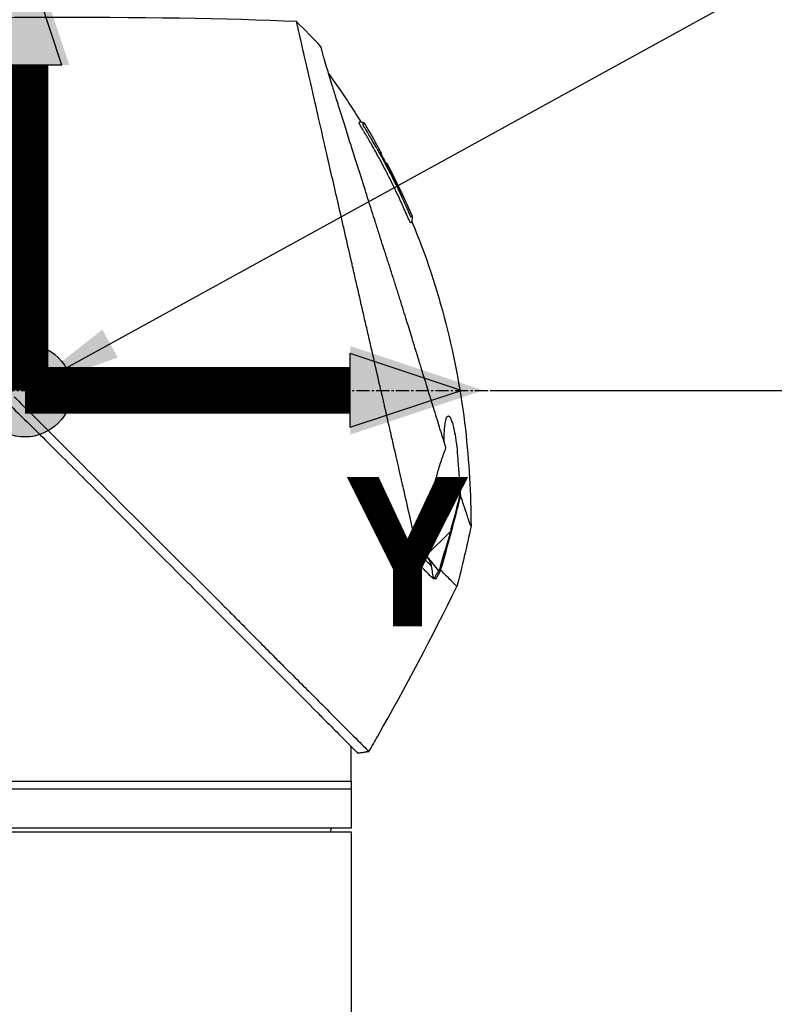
# Model space of a CAD drawing. Header units: millimetres. Extents: x 0 to 4378, y 0 to 2376.
# Tile 164 of 229: x 1685 to 1782, y 1560 to 1687. Entities that reach past the tile are written whole.
import ezdxf

# ---------------------------------------------------------------- set-up
doc = ezdxf.new("R2010")
doc.units = ezdxf.units.MM
doc.header["$LTSCALE"] = 0.2
doc.linetypes.add('CENTER2', pattern=[1.125, 0.75, -0.125, 0.125, -0.125])
for name, color, linetype in [('02_Center Line', 1, 'CENTER2'), ('07_Special Line2', 76, 'Continuous'), ('12_Before Rev.Num.', 5, 'Continuous')]:
    doc.layers.add(name, color=color, linetype=linetype)
doc.layers.add('14_Mark', color=7, linetype='Continuous', true_color=0xe03c31)
doc.styles.add('Rainbow-5.0 Style', font='malgunsl.ttf')
doc.dimstyles.new('Rainbow-5.0 Style', dxfattribs={"dimtxt": 4, "dimasz": 2.5, "dimexe": 1, "dimexo": 1, "dimgap": 1, "dimtad": 1, "dimdsep": 46, "dimtxsty": 'Rainbow-5.0 Style', "dimcen": 0, "dimclrd": 251, "dimclre": 251, "dimclrt": 7, "dimazin": 3, "dimtp": 0.1, "dimtm": 0.1, "dimtfac": 0.61, "dimtmove": 0, "dimatfit": 3, "dimfxl": 1, "dimlwd": -1, "dimlwe": -1, "dimarcsym": 1})

# ---------------------------------------------------------------- blocks, each defined once
blk = doc.blocks.new('A$Cba8e81c6')
for p, q in [((7.74, 1013.49), (7.74, 1013.49)), ((8.94, 1011.94), (8.93, 1011.93)), ((9.79, 1010.39), (9.79, 1010.39)), ((10.29, 1008.97), (10.29, 1008.98)), ((10.38, 1009.06), (10.43, 1009.11)), ((10.46, 1009.15), (10.46, 1009.15)), ((18.66, 961.7), (15.54, 958.57)), ((14.44, 959.01), (14.44, 959.01)), ((15.07, 956.97), (14.76, 958.69)), ((15.68, 958.42), (17.13, 956.62)), ((15.98, 957.48), (15.98, 957.48)), ((17.36, 956.75), (17.36, 956.75)), ((5.9, 933), (5.9, 934)), ((6.74, 933.16), (8.19, 933.34)), ((8.19, 933.34), (8.19, 933.34)), ((5.9, 929.5), (5.9, 932.5)), ((5.9, 929.5), (-84.1, 929.5)), ((5.9, 929.5), (5.9, 923.5)), ((5.9, 928.5), (-84.1, 928.5)), ((5.9, 923.5), (-84.1, 923.5)), ((-84.1, 923), (5.9, 923)), ((3.29, 923), (3.3, 923.5)), ((5.9, 923), (5.9, 719.1))]:
    blk.add_line(p, q)
for centre, major_axis, ratio, start_param, end_param in [((-345.1, 997.6), (-366.09, -26.02), 0.042138, 3.488133, 3.909025), ((-0.48, 1024.81), (-7.47, 7.7), 0.120793, 4.50015, 4.924628), ((-73.55, 964.88), (-45.52, 83.34), 1, 4.712389, 4.730948), ((-73.55, 964.88), (47.06, -82.48), 1, 1.552239, 1.570796), ((-48.79, 943.69), (61.32, 61.29), 0.000012, 6.229278, 6.245753), ((-163.81, 1010.5), (-44.19, -183.8), 1, 1.51817, 1.570796), ((-2401.35, 2396.85), (-765.25, 2704.52), 0.999799, 3.899585, 3.900232), ((-10.44, 981.83), (29.37, -28.27), 0.004865, 5.887634, 5.901943), ((22.59, 953.11), (-157.24, -287.66), 0.019111, 4.710355, 4.714425), ((-9.64, 982.72), (29.02, -28.06), 0.006576, 0.377371, 0.391215), ((-72.8, 991.8), (92.5, 175.69), 0.499327, 4.653394, 4.763255), ((-331.93, 1128.58), (133.4, 370.15), 0.996605, 4.537773, 4.543581)]:
    blk.add_ellipse(centre, major_axis=major_axis, ratio=ratio, start_param=start_param, end_param=end_param)
for points, knots in [([(14.21, 960.31), (13.74, 962.33), (13.24, 964.52), (12.62, 967.25), (12.53, 967.6), (12.41, 968.14), (12.37, 968.32), (12.11, 969.47), (11.91, 970.35), (11.56, 971.86), (11.43, 972.45), (11.23, 973.31), (11.16, 973.62), (11.07, 974), (11.05, 974.08), (10.96, 974.48), (10.88, 974.82), (10.63, 975.92), (10.45, 976.7), (10.22, 977.69), (10.18, 977.89), (10.07, 978.37), (10.01, 978.64), (9.91, 979.08), (9.86, 979.26), (9.28, 981.81), (8.72, 984.25), (8.01, 987.34), (7.87, 987.97), (7.58, 989.22), (7.44, 989.83), (7.02, 991.67), (6.75, 992.88), (6.39, 994.41), (6.32, 994.73), (6.17, 995.37), (6.1, 995.69), (5.99, 996.18), (5.95, 996.33), (5.88, 996.64), (5.85, 996.79), (5.69, 997.5), (5.55, 998.07), (5.36, 998.94), (5.29, 999.23), (5.16, 999.81), (5.09, 1000.09), (4.89, 1000.95), (4.77, 1001.52), (4.38, 1003.19), (4.13, 1004.3), (3.63, 1006.46), (3.39, 1007.52), (2.92, 1009.59), (2.69, 1010.59), (2.35, 1012.05), (2.24, 1012.53), (2.03, 1013.47), (1.92, 1013.93), (1.71, 1014.83), (1.61, 1015.28), (1.11, 1017.45), (0.75, 1019.02), (0.19, 1021.48), (-0.03, 1022.44), (-0.36, 1023.9), (-0.49, 1024.47), (-0.65, 1025.14), (-0.69, 1025.31), (-0.74, 1025.55), (-0.76, 1025.62), (-0.8, 1025.82), (-0.83, 1025.94), (-0.9, 1026.25), (-0.94, 1026.43), (-1, 1026.7), (-1.03, 1026.8), (-1.06, 1026.92), (-1.06, 1026.96), (-1.09, 1027.09), (-1.11, 1027.17), (-1.14, 1027.28), (-1.14, 1027.31), (-1.14, 1027.31)], [0.000001, 0.000001, 0.000001, 0.000001, 0.87198, 0.87198, 0.998176, 0.998176, 1.064575, 1.064575, 1.41457, 1.41457, 1.596219, 1.596219, 1.693857, 1.693857, 1.719166, 1.719166, 1.837725, 1.837725, 2.111396, 2.111396, 2.182409, 2.182409, 2.276499, 2.276499, 2.337341, 2.337341, 3.162147, 3.162147, 3.373842, 3.373842, 3.579811, 3.579811, 3.984502, 3.984502, 4.09507, 4.09507, 4.202311, 4.202311, 4.255972, 4.255972, 4.304596, 4.304596, 4.486711, 4.486711, 4.581165, 4.581165, 4.673894, 4.673894, 4.859509, 4.859509, 5.231419, 5.231419, 5.60592, 5.60592, 5.979077, 5.979077, 6.165933, 6.165933, 6.351964, 6.351964, 6.539189, 6.539189, 7.288579, 7.288579, 7.860772, 7.860772, 8.290537, 8.290537, 8.451715, 8.451715, 8.522248, 8.522248, 8.654959, 8.654959, 8.889881, 8.889881, 9.06617, 9.06617, 9.132077, 9.132077, 9.362293, 9.362293, 9.592797, 9.592797, 9.592797, 9.592797]), ([(18.09, 972.45), (18, 972.73), (17.91, 973.02), (17.74, 973.59), (17.64, 973.89), (17.49, 974.38), (17.43, 974.58), (17.12, 975.6), (16.86, 976.44), (16.41, 977.88), (16.23, 978.47), (15.8, 979.86), (15.55, 980.68), (15.14, 981.98), (15, 982.46), (14.68, 983.5), (14.5, 984.05), (14.13, 985.26), (13.93, 985.91), (13.5, 987.31), (13.27, 988.06), (12.76, 989.69), (12.5, 990.56), (12.15, 991.66), (12.08, 991.88), (11.86, 992.6), (11.7, 993.1), (11.38, 994.09), (11.23, 994.59), (10.91, 995.58), (10.75, 996.08), (10.43, 997.06), (10.27, 997.56), (9.97, 998.48), (9.82, 998.95), (9.6, 999.65), (9.52, 999.9), (9.28, 1000.64), (9.13, 1001.12), (8.84, 1002.03), (8.7, 1002.46), (8.41, 1003.36), (8.26, 1003.84), (7.96, 1004.77), (7.82, 1005.23), (7.09, 1007.51), (6.54, 1009.25), (5.89, 1011.3), (5.77, 1011.7), (5.52, 1012.49), (5.39, 1012.88), (5.04, 1014.02), (4.81, 1014.74), (4.38, 1016.13), (4.17, 1016.79), (3.81, 1017.94), (3.66, 1018.44), (3.25, 1019.75), (3.03, 1020.49), (2.69, 1021.61), (2.57, 1022.03), (2.38, 1022.67), (2.31, 1022.92), (2.21, 1023.28), (2.17, 1023.42), (2.13, 1023.58), (2.12, 1023.62), (2.07, 1023.79), (2.05, 1023.9), (2.01, 1024.03), (2, 1024.07), (2, 1024.07)], [0.000001, 0.000001, 0.000001, 0.000001, 0.11946, 0.11946, 0.241052, 0.241052, 0.321692, 0.321692, 0.643653, 0.643653, 0.858623, 0.858623, 1.144694, 1.144694, 1.308122, 1.308122, 1.494874, 1.494874, 1.708069, 1.708069, 1.951832, 1.951832, 2.230695, 2.230695, 2.303189, 2.303189, 2.46479, 2.46479, 2.625297, 2.625297, 2.787922, 2.787922, 2.946664, 2.946664, 3.08253, 3.08253, 3.156368, 3.156368, 3.305764, 3.305764, 3.43529, 3.43529, 3.579096, 3.579096, 3.721833, 3.721833, 4.292184, 4.292184, 4.435257, 4.435257, 4.578157, 4.578157, 4.862917, 4.862917, 5.148905, 5.148905, 5.393875, 5.393875, 5.822939, 5.822939, 6.144758, 6.144758, 6.385994, 6.385994, 6.566823, 6.566823, 6.63475, 6.63475, 6.873456, 6.873456, 7.112007, 7.112007, 7.112007, 7.112007]), ([(12.82, 1002.97), (12.8, 1003.01), (12.77, 1003.07), (12.73, 1003.17), (12.72, 1003.2), (12.7, 1003.23), (12.69, 1003.26), (12.61, 1003.43), (12.57, 1003.52), (12.57, 1003.52), (12.57, 1003.52), (12.55, 1003.56), (12.55, 1003.58), (12.36, 1004.01), (12.16, 1004.43), (11.97, 1004.85), (11.85, 1005.1), (11.73, 1005.35), (11.61, 1005.6), (11.47, 1005.9), (11.33, 1006.17), (11.21, 1006.42), (10.98, 1006.88), (10.79, 1007.27), (10.62, 1007.59), (10.55, 1007.73), (10.48, 1007.86), (10.43, 1007.97), (10.22, 1008.38), (10.1, 1008.61), (10.07, 1008.66), (9.92, 1008.94), (9.77, 1009.23), (9.62, 1009.51), (9.48, 1009.75), (9.35, 1010), (9.21, 1010.24), (8.98, 1010.67), (8.79, 1011.01), (8.64, 1011.27), (8.53, 1011.47), (8.44, 1011.62), (8.38, 1011.72), (8.15, 1012.13), (8.01, 1012.36), (7.99, 1012.41), (7.96, 1012.44), (7.94, 1012.47), (7.93, 1012.51), (7.9, 1012.56), (7.87, 1012.6), (7.85, 1012.64), (7.8, 1012.73), (7.76, 1012.79), (7.72, 1012.85), (7.72, 1012.86), (7.71, 1012.88), (7.7, 1012.89), (7.67, 1012.93), (7.65, 1012.97), (7.64, 1012.99), (7.64, 1013), (7.63, 1013.01), (7.62, 1013.02), (7.62, 1013.03), (7.61, 1013.04), (7.6, 1013.05), (7.6, 1013.05), (7.6, 1013.06), (7.6, 1013.06), (7.57, 1013.11), (7.54, 1013.16), (7.52, 1013.19), (7.45, 1013.3), (7.41, 1013.37), (7.39, 1013.41), (7.38, 1013.43), (7.36, 1013.46), (7.34, 1013.49), (7.33, 1013.5), (7.32, 1013.52), (7.32, 1013.53), (7.31, 1013.54), (7.31, 1013.54), (7.31, 1013.55), (7.3, 1013.56), (7.29, 1013.57), (7.28, 1013.59), (7.27, 1013.61), (7.26, 1013.62), (7.25, 1013.64), (7.25, 1013.65), (7.24, 1013.66), (7.22, 1013.69), (7.21, 1013.71), (7.2, 1013.73), (7.19, 1013.75), (7.16, 1013.8), (7.13, 1013.85), (7.11, 1013.89), (7.08, 1013.95), (7.05, 1014), (7.03, 1014.04), (7.02, 1014.07), (7, 1014.1), (6.99, 1014.12), (6.98, 1014.14), (6.98, 1014.15), (6.97, 1014.16), (6.97, 1014.16), (6.97, 1014.17), (6.97, 1014.17), (6.96, 1014.19), (6.95, 1014.22), (6.94, 1014.25), (6.93, 1014.25), (6.93, 1014.26), (6.93, 1014.26), (6.93, 1014.27), (6.93, 1014.27), (6.93, 1014.28), (6.93, 1014.28), (6.92, 1014.29), (6.92, 1014.3), (6.92, 1014.3), (6.92, 1014.31), (6.92, 1014.31), (6.92, 1014.32), (6.95, 1014.34), (6.97, 1014.38), (6.99, 1014.4), (7.01, 1014.42), (7.03, 1014.43), (7.03, 1014.44), (7.04, 1014.45), (7.05, 1014.45), (7.05, 1014.46), (7.06, 1014.46), (7.06, 1014.47), (7.07, 1014.48), (7.07, 1014.48), (7.08, 1014.48), (7.08, 1014.48), (7.08, 1014.48), (7.08, 1014.48)], [-0.6381839, -0.6381839, -0.6381839, -0.6381839, -0.6316964, -0.6316964, -0.6316964, -0.6307456, -0.6307456, -0.6307456, -0.6250215, -0.6250215, -0.6250215, -0.6234436, -0.6234436, -0.6234436, -0.5910238, -0.5910238, -0.5910238, -0.5714286, -0.5714286, -0.5714286, -0.5584343, -0.5584343, -0.5584343, -0.5344378, -0.5344378, -0.5344378, -0.5236736, -0.5236736, -0.5236736, -0.4857143, -0.4857143, -0.4857143, -0.4628498, -0.4628498, -0.4628498, -0.4428571, -0.4428571, -0.4428571, -0.4184801, -0.4184801, -0.4184801, -0.4, -0.4, -0.4, -0.3785714, -0.3785714, -0.3785714, -0.3766324, -0.3766324, -0.3766324, -0.3736775, -0.3736775, -0.3736775, -0.3678571, -0.3678571, -0.3678571, -0.3667329, -0.3667329, -0.3667329, -0.3632653, -0.3632653, -0.3632653, -0.3617347, -0.3617347, -0.3617347, -0.3602041, -0.3602041, -0.3602041, -0.3600354, -0.3600354, -0.3600354, -0.3571429, -0.3571429, -0.3571429, -0.3517857, -0.3517857, -0.3517857, -0.3491071, -0.3491071, -0.3491071, -0.347306, -0.347306, -0.347306, -0.3464286, -0.3464286, -0.3464286, -0.3448214, -0.3448214, -0.3448214, -0.3432143, -0.3432143, -0.3432143, -0.341231, -0.341231, -0.341231, -0.34, -0.34, -0.34, -0.3357143, -0.3357143, -0.3357143, -0.3314305, -0.3314305, -0.3314305, -0.3277963, -0.3277963, -0.3277963, -0.325, -0.325, -0.325, -0.3238534, -0.3238534, -0.3238534, -0.3196429, -0.3196429, -0.3196429, -0.3186098, -0.3186098, -0.3186098, -0.3169643, -0.3169643, -0.3169643, -0.3142857, -0.3142857, -0.3142857, -0.3057284, -0.3057284, -0.3057284, -0.2625175, -0.2625175, -0.2625175, -0.2379132, -0.2379132, -0.2379132, -0.2285714, -0.2285714, -0.2285714, -0.2146659, -0.2146659, -0.2146659, -0.1843164, -0.1843164, -0.1843164, -0.1783373, -0.1783373, -0.1783373, -0.1783373]), ([(7.08, 1014.48), (7.09, 1014.46), (7.1, 1014.44), (7.14, 1014.42), (7.16, 1014.41), (7.2, 1014.39), (7.22, 1014.39), (7.27, 1014.38), (7.31, 1014.37), (7.38, 1014.37), (7.42, 1014.36), (7.48, 1014.34), (7.5, 1014.33), (7.53, 1014.3), (7.55, 1014.28), (7.56, 1014.26)], [0, 0, 0, 0, 0.00696823, 0.00696823, 0.0132767, 0.0132767, 0.01999622, 0.01999622, 0.03024169, 0.03024169, 0.04191695, 0.04191695, 0.04845969, 0.04845969, 0.05587781, 0.05587781, 0.05587781, 0.05587781]), ([(7.69, 1013.58), (7.67, 1013.61), (7.65, 1013.63), (7.64, 1013.66), (7.55, 1013.8), (7.51, 1013.88), (7.49, 1013.91), (7.49, 1013.92), (7.47, 1013.95), (7.46, 1013.99), (7.45, 1013.99), (7.45, 1013.99), (7.45, 1014), (7.44, 1014.02), (7.43, 1014.03), (7.43, 1014.05), (7.42, 1014.06), (7.42, 1014.08), (7.41, 1014.09), (7.41, 1014.09), (7.41, 1014.09), (7.41, 1014.09), (7.41, 1014.09), (7.41, 1014.09), (7.41, 1014.1), (7.41, 1014.1), (7.41, 1014.1), (7.41, 1014.11), (7.41, 1014.11), (7.41, 1014.11), (7.41, 1014.11), (7.41, 1014.12), (7.42, 1014.12), (7.42, 1014.12), (7.42, 1014.12), (7.42, 1014.13), (7.42, 1014.13), (7.42, 1014.13), (7.43, 1014.13), (7.43, 1014.13), (7.43, 1014.13), (7.43, 1014.14), (7.44, 1014.14), (7.44, 1014.14), (7.45, 1014.15), (7.45, 1014.15), (7.45, 1014.15), (7.46, 1014.16), (7.47, 1014.16), (7.47, 1014.17), (7.47, 1014.17), (7.48, 1014.18), (7.49, 1014.19), (7.5, 1014.2), (7.51, 1014.21), (7.52, 1014.22), (7.52, 1014.22), (7.52, 1014.22), (7.53, 1014.23), (7.54, 1014.24), (7.55, 1014.25), (7.56, 1014.26), (7.56, 1014.26), (7.56, 1014.26), (7.56, 1014.26), (7.56, 1014.26), (7.56, 1014.26)], [0.6113952, 0.6113952, 0.6113952, 0.6113952, 0.6163655, 0.6163655, 0.6163655, 0.6428571, 0.6428571, 0.6428571, 0.6462054, 0.6462054, 0.6462054, 0.6466888, 0.6466888, 0.6466888, 0.6495536, 0.6495536, 0.6495536, 0.6529018, 0.6529018, 0.6529018, 0.6534468, 0.6534468, 0.6534468, 0.6545759, 0.6545759, 0.6545759, 0.65625, 0.65625, 0.65625, 0.6595982, 0.6595982, 0.6595982, 0.6629464, 0.6629464, 0.6629464, 0.6668565, 0.6668565, 0.6668565, 0.6696429, 0.6696429, 0.6696429, 0.6763393, 0.6763393, 0.6763393, 0.6830357, 0.6830357, 0.6830357, 0.6964286, 0.6964286, 0.6964286, 0.7071219, 0.7071219, 0.7071219, 0.75, 0.75, 0.75, 0.7544493, 0.7544493, 0.7544493, 0.7766834, 0.7766834, 0.7766834, 0.7989284, 0.7989284, 0.7989284, 0.8029565, 0.8029565, 0.8029565, 0.8029565]), ([(9.2, 1010.97), (9.13, 1011.1), (9.06, 1011.23), (8.99, 1011.36), (8.63, 1011.99), (8.33, 1012.5), (8.09, 1012.9), (7.93, 1013.18), (7.79, 1013.41), (7.69, 1013.58)], [0.53854069, 0.53854069, 0.53854069, 0.53854069, 0.54601158, 0.54601158, 0.54601158, 0.58414804, 0.58414804, 0.58414804, 0.6113952, 0.6113952, 0.6113952, 0.6113952]), ([(9.2, 1010.97), (10, 1009.55), (10.76, 1008.1), (11.85, 1005.91), (12.2, 1005.17), (12.71, 1004.05), (12.88, 1003.68), (13.13, 1003.12), (13.21, 1002.93), (13.33, 1002.65), (13.38, 1002.55), (13.43, 1002.44), (13.44, 1002.41), (13.48, 1002.34), (13.5, 1002.3), (13.52, 1002.25), (13.53, 1002.23), (13.55, 1002.2), (13.55, 1002.19), (13.56, 1002.19)], [0, 0, 0, 0, 0.4895494, 0.4895494, 0.7349123, 0.7349123, 0.8575971, 0.8575971, 0.9189278, 0.9189278, 0.9500754, 0.9500754, 0.9597588, 0.9597588, 0.9764516, 0.9764516, 0.986508, 0.986508, 0.9974152, 0.9974152, 0.9974152, 0.9974152]), ([(12.44, 1004.89), (12.16, 1005.51), (11.86, 1006.12), (11.27, 1007.33), (10.96, 1007.93), (10.55, 1008.72), (10.49, 1008.84), (10.34, 1009.13), (10.26, 1009.28), (10.12, 1009.56), (10.05, 1009.7), (9.92, 1009.97), (9.86, 1010.09), (9.78, 1010.28), (9.76, 1010.33), (9.76, 1010.37), (9.77, 1010.37), (9.78, 1010.38), (9.79, 1010.39), (9.79, 1010.39)], [0, 0, 0, 0, 0.2033457, 0.2033457, 0.4054893, 0.4054893, 0.4711803, 0.4711803, 0.537522, 0.537522, 0.6072062, 0.6072062, 0.6950472, 0.6950472, 0.7818922, 0.7818922, 0.8436322, 0.8436322, 0.9566964, 0.9566964, 0.9566964, 0.9566964]), ([(10.05, 1009.69), (10.06, 1009.68), (10.07, 1009.67), (10.14, 1009.53), (10.21, 1009.39), (10.31, 1009.18), (10.34, 1009.12), (10.38, 1009.06)], [0.10468541, 0.10468541, 0.10468541, 0.10468541, 0.10797961, 0.10797961, 0.13839286, 0.13839286, 0.15095897, 0.15095897, 0.15095897, 0.15095897]), ([(10.46, 1009.15), (10.46, 1009.14), (10.45, 1009.13), (10.43, 1009.12), (10.43, 1009.12), (10.43, 1009.11)], [0, 0, 0, 0, 0.2014667, 0.2014667, 0.2133174, 0.2133174, 0.2133174, 0.2133174]), ([(10.43, 1009.11), (10.43, 1009.11), (10.43, 1009.11), (10.43, 1009.11), (10.43, 1009.11), (10.44, 1009.09), (10.45, 1009.07), (10.47, 1009.02), (10.48, 1008.99), (10.51, 1008.93), (10.53, 1008.9), (10.57, 1008.81), (10.6, 1008.76), (10.76, 1008.45), (10.85, 1008.28), (11.48, 1007.06), (11.99, 1006), (12.49, 1004.94)], [0.2133319, 0.2133319, 0.2133319, 0.2133319, 0.2163534, 0.2163534, 0.2235204, 0.2235204, 0.23705, 0.23705, 0.2500366, 0.2500366, 0.2610139, 0.2610139, 0.2818391, 0.2818391, 0.3061493, 0.3061493, 0.4559018, 0.4559018, 0.4559018, 0.4559018]), ([(11.76, 1006.58), (11.71, 1006.68), (11.61, 1006.89), (11.15, 1007.82), (10.81, 1008.48), (10.46, 1009.15)], [-0.3088998, -0.3088998, -0.3088998, -0.3088998, -0.2247493, -0.2247493, 0, 0, 0, 0]), ([(12.38, 1005.31), (12.34, 1005.38), (12.3, 1005.47), (12.18, 1005.73), (12.09, 1005.9), (11.96, 1006.18), (11.91, 1006.27), (11.77, 1006.56), (11.69, 1006.73), (11.23, 1007.66), (10.85, 1008.41), (10.46, 1009.15)], [0.2755532, 0.2755532, 0.2755532, 0.2755532, 0.2850415, 0.2850415, 0.2995323, 0.2995323, 0.3067321, 0.3067321, 0.3211833, 0.3211833, 0.3801221, 0.3801221, 0.3801221, 0.3801221]), ([(13.23, 1002.03), (13.23, 1002.04), (13.23, 1002.04), (13.22, 1002.05), (13.21, 1002.08), (13.2, 1002.11), (13.18, 1002.15), (13.15, 1002.21), (13.13, 1002.25), (13.12, 1002.28), (13.11, 1002.3), (13.1, 1002.32), (13.1, 1002.34), (13.09, 1002.34), (13.09, 1002.35), (13.09, 1002.35), (13.09, 1002.36), (13.08, 1002.36), (13.08, 1002.37), (13.08, 1002.38), (13.07, 1002.39), (13.07, 1002.4), (13.06, 1002.42), (13.05, 1002.44), (13.04, 1002.46), (13.03, 1002.48), (13.02, 1002.5), (13.01, 1002.52), (12.98, 1002.61), (12.94, 1002.69), (12.9, 1002.77), (12.89, 1002.81), (12.87, 1002.86), (12.84, 1002.92), (12.84, 1002.93), (12.83, 1002.94), (12.83, 1002.94), (12.83, 1002.96), (12.82, 1002.96), (12.82, 1002.97), (12.82, 1002.97), (12.82, 1002.97), (12.82, 1002.97)], [-0.66514195, -0.66514195, -0.66514195, -0.66514195, -0.66455586, -0.66455586, -0.66455586, -0.66183036, -0.66183036, -0.66183036, -0.65848214, -0.65848214, -0.65848214, -0.65680804, -0.65680804, -0.65680804, -0.65638951, -0.65638951, -0.65638951, -0.65597098, -0.65597098, -0.65597098, -0.65513393, -0.65513393, -0.65513393, -0.65351626, -0.65351626, -0.65351626, -0.65178571, -0.65178571, -0.65178571, -0.64508929, -0.64508929, -0.64508929, -0.64174107, -0.64174107, -0.64174107, -0.64037359, -0.64037359, -0.64037359, -0.63839286, -0.63839286, -0.63839286, -0.63818395, -0.63818395, -0.63818395, -0.63818395]), ([(13.43, 1001.62), (13.41, 1001.65), (13.4, 1001.69), (13.38, 1001.72), (13.32, 1001.84), (13.27, 1001.96), (13.23, 1002.03), (13.23, 1002.03), (13.23, 1002.03), (13.23, 1002.03)], [-0.67857143, -0.67857143, -0.67857143, -0.67857143, -0.67563925, -0.67563925, -0.67563925, -0.66517857, -0.66517857, -0.66517857, -0.66514195, -0.66514195, -0.66514195, -0.66514195]), ([(13.71, 1001.55), (13.71, 1001.55), (13.71, 1001.55), (13.71, 1001.55), (13.71, 1001.55), (13.7, 1001.54), (13.7, 1001.54), (13.69, 1001.53), (13.69, 1001.53), (13.69, 1001.53), (13.68, 1001.52), (13.67, 1001.51), (13.66, 1001.5), (13.65, 1001.49), (13.64, 1001.48), (13.64, 1001.48), (13.62, 1001.46), (13.61, 1001.45), (13.6, 1001.44), (13.6, 1001.44), (13.6, 1001.44), (13.6, 1001.44), (13.6, 1001.44), (13.6, 1001.44), (13.59, 1001.43), (13.59, 1001.43), (13.59, 1001.43), (13.59, 1001.43), (13.58, 1001.42), (13.57, 1001.42), (13.57, 1001.42), (13.57, 1001.41), (13.57, 1001.41), (13.57, 1001.41), (13.56, 1001.41), (13.56, 1001.41), (13.56, 1001.41), (13.56, 1001.41), (13.56, 1001.41), (13.56, 1001.41), (13.56, 1001.41), (13.56, 1001.42), (13.56, 1001.42), (13.55, 1001.42), (13.55, 1001.42), (13.55, 1001.42), (13.55, 1001.42), (13.55, 1001.42), (13.54, 1001.42), (13.54, 1001.43), (13.53, 1001.43), (13.52, 1001.46), (13.52, 1001.46), (13.51, 1001.48), (13.5, 1001.49), (13.48, 1001.52), (13.46, 1001.57), (13.43, 1001.62)], [-0.8424131, -0.8424131, -0.8424131, -0.8424131, -0.8361277, -0.8361277, -0.8361277, -0.7959166, -0.7959166, -0.7959166, -0.7857143, -0.7857143, -0.7857143, -0.7650972, -0.7650972, -0.7650972, -0.7397959, -0.7397959, -0.7397959, -0.7152592, -0.7152592, -0.7152592, -0.7135569, -0.7135569, -0.7135569, -0.7068916, -0.7068916, -0.7068916, -0.70606, -0.70606, -0.70606, -0.7010621, -0.7010621, -0.7010621, -0.6985631, -0.6985631, -0.6985631, -0.6973136, -0.6973136, -0.6973136, -0.6969517, -0.6969517, -0.6969517, -0.6960641, -0.6960641, -0.6960641, -0.6934402, -0.6934402, -0.6934402, -0.691691, -0.691691, -0.691691, -0.6873178, -0.6873178, -0.6873178, -0.6847598, -0.6847598, -0.6847598, -0.6785714, -0.6785714, -0.6785714, -0.6785714]), ([(13.73, 1002.29), (13.73, 1002.29), (13.73, 1002.29), (13.73, 1002.29), (13.73, 1002.29), (13.73, 1002.28), (13.72, 1002.27), (13.71, 1002.26), (13.7, 1002.25), (13.69, 1002.24), (13.68, 1002.23), (13.68, 1002.22), (13.67, 1002.21), (13.66, 1002.2), (13.65, 1002.2), (13.63, 1002.19), (13.63, 1002.19), (13.63, 1002.19), (13.63, 1002.19), (13.63, 1002.19), (13.62, 1002.18), (13.62, 1002.18), (13.6, 1002.18), (13.59, 1002.18), (13.59, 1002.18), (13.59, 1002.18), (13.59, 1002.18), (13.59, 1002.18), (13.58, 1002.18), (13.59, 1002.15), (13.56, 1002.18), (13.56, 1002.18), (13.56, 1002.19), (13.56, 1002.19)], [0.1904669, 0.1904669, 0.1904669, 0.1904669, 0.1946998, 0.1946998, 0.1946998, 0.2185366, 0.2185366, 0.2185366, 0.2401138, 0.2401138, 0.2401138, 0.25, 0.25, 0.25, 0.2746433, 0.2746433, 0.2746433, 0.275, 0.275, 0.275, 0.284375, 0.284375, 0.284375, 0.29375, 0.29375, 0.29375, 0.2960651, 0.2960651, 0.2960651, 0.3063403, 0.3063403, 0.3063403, 0.3071483, 0.3071483, 0.3071483, 0.3071483]), ([(13.73, 1002.29), (13.74, 1002.26), (13.75, 1002.23), (13.76, 1002.17), (13.76, 1002.14), (13.75, 1002.06), (13.74, 1002.01), (13.71, 1001.87), (13.68, 1001.77), (13.69, 1001.62), (13.7, 1001.59), (13.71, 1001.55)], [0.00004944, 0.00004944, 0.00004944, 0.00004944, 0.00905919, 0.00905919, 0.01879779, 0.01879779, 0.03294906, 0.03294906, 0.06376672, 0.06376672, 0.07528968, 0.07528968, 0.07528968, 0.07528968]), ([(13.71, 1001.55), (17.26, 993.07), (19.54, 983.97), (21.07, 970.7), (21.31, 966.52), (21.32, 962.35)], [0, 0, 0, 0, 2.758267, 2.758267, 4.009408, 4.009408, 4.009408, 4.009408]), ([(-37.48, 979.03), (-37.21, 978.76), (-36.96, 978.52), (-36.34, 977.89), (-36.05, 977.6), (-35.19, 976.75), (-34.62, 976.18), (-32.91, 974.46), (-31.77, 973.32), (-28.36, 969.91), (-26.11, 967.66), (-18.77, 960.33), (-14.54, 956.14), (-10.52, 952.11), (-9.97, 951.56), (-8.9, 950.48), (-8.36, 949.94), (-6.45, 948.02), (-5.19, 946.73), (-3.58, 945.12), (-3.19, 944.74), (-2.01, 943.55), (-1.25, 942.79), (-0.2, 941.74), (0.12, 941.42), (1.01, 940.53), (1.57, 939.97), (3.03, 938.51), (3.87, 937.64), (5.76, 935.77), (6.67, 934.88), (7.58, 933.97), (7.81, 933.73), (8.04, 933.5), (8.1, 933.44), (8.14, 933.39), (8.15, 933.38), (8.16, 933.37), (8.17, 933.36), (8.18, 933.35), (8.18, 933.35), (8.18, 933.35), (8.19, 933.35), (8.19, 933.34), (8.19, 933.34), (8.19, 933.34), (8.19, 933.34), (8.19, 933.34)], [0, 0, 0, 0, 0.115596, 0.115596, 0.212113, 0.212113, 0.405093, 0.405093, 0.790972, 0.790972, 1.563393, 1.563393, 3.332159, 3.332159, 3.60987, 3.60987, 3.890806, 3.890806, 4.623507, 4.623507, 4.856845, 4.856845, 5.35641, 5.35641, 5.576842, 5.576842, 5.990665, 5.990665, 6.711546, 6.711546, 7.79125, 7.79125, 8.330789, 8.330789, 8.599474, 8.599474, 8.666532, 8.666532, 8.716444, 8.716444, 8.791539, 8.791539, 8.829086, 8.829086, 8.847858, 8.847858, 8.871461, 8.871461, 8.871461, 8.871461]), ([(-38.47, 978.35), (-37.7, 977.61), (-36.94, 976.86), (-35.26, 975.22), (-34.35, 974.32), (-31.5, 971.49), (-29.56, 969.55), (-23.64, 963.62), (-19.69, 959.64), (-13.94, 953.88), (-12.01, 951.95), (-9.84, 949.77), (-9.53, 949.46), (-5.04, 944.96), (-1.24, 941.17), (1.83, 938.08), (2.03, 937.88), (2.97, 936.92), (3.66, 936.24), (5.04, 934.86), (5.67, 934.23), (6.3, 933.59), (6.46, 933.43), (6.63, 933.27), (6.67, 933.23), (6.71, 933.19), (6.72, 933.18), (6.73, 933.17), (6.73, 933.17), (6.73, 933.16), (6.73, 933.16), (6.74, 933.16), (6.74, 933.16), (6.74, 933.16), (6.74, 933.16), (6.74, 933.16)], [-7.620463, -7.620463, -7.620463, -7.620463, -7.336805, -7.336805, -6.999081, -6.999081, -6.270272, -6.270272, -4.749597, -4.749597, -3.95115, -3.95115, -3.814973, -3.814973, -1.971605, -1.971605, -1.846597, -1.846597, -1.347406, -1.347406, -0.675491, -0.675491, -0.339165, -0.339165, -0.169556, -0.169556, -0.084774, -0.084774, -0.042597, -0.042597, -0.021599, -0.021599, -0.011128, -0.011128, -0.000028, -0.000028, -0.000028, -0.000028]), ([(17.87, 973.16), (17.87, 973.8), (17.88, 974.26), (17.92, 975.04), (17.96, 975.48), (18.08, 976.09), (18.14, 976.3), (18.28, 976.53), (18.36, 976.58), (18.48, 976.54), (18.57, 976.48), (18.75, 976.15), (18.81, 976), (18.93, 975.64), (18.99, 975.45), (19.1, 974.99), (19.16, 974.72), (19.29, 974.02), (19.36, 973.57), (19.51, 972.45), (19.55, 971.89), (19.6, 971.25), (19.62, 971.02), (19.75, 969.37), (19.84, 967.99), (19.92, 966.52)], [-1.705013, -1.705013, -1.705013, -1.705013, -1.556708, -1.556708, -1.329106, -1.329106, -1.145925, -1.145925, -0.996981, -0.996981, -0.898581, -0.898581, -0.842466, -0.842466, -0.790237, -0.790237, -0.729818, -0.729818, -0.639276, -0.639276, -0.510567, -0.510567, -0.441089, -0.441089, -0.000001, -0.000001, -0.000001, -0.000001]), ([(16.99, 969.13), (17.15, 969.69), (17.32, 970.25), (17.69, 971.36), (17.89, 971.91), (18.09, 972.45)], [0.000001, 0.000001, 0.000001, 0.000001, 0.1746079, 0.1746079, 0.3493254, 0.3493254, 0.3493254, 0.3493254]), ([(14.21, 960.31), (14.69, 961.72), (15.18, 963.21), (16.12, 966.19), (16.58, 967.7), (16.99, 969.13)], [0.000001, 0.000001, 0.000001, 0.000001, 0.4445869, 0.4445869, 0.8865288, 0.8865288, 0.8865288, 0.8865288]), ([(19.92, 966.52), (19.72, 965.72), (19.52, 964.91), (19.1, 963.3), (18.88, 962.5), (18.66, 961.7)], [0.000001, 0.000001, 0.000001, 0.000001, 0.2490275, 0.2490275, 0.498054, 0.498054, 0.498054, 0.498054]), ([(19.99, 966.31), (19.98, 966.34), (19.97, 966.37), (19.94, 966.45), (19.93, 966.49), (19.92, 966.52)], [-0.04707166, -0.04707166, -0.04707166, -0.04707166, -0.02156687, -0.02156687, -0.00000099, -0.00000099, -0.00000099, -0.00000099]), ([(21.32, 962.35), (21.32, 962.35), (21.32, 962.35), (21.32, 962.35), (21.32, 962.36), (21.29, 962.42), (21.25, 962.54), (21.24, 962.56), (21.23, 962.58), (21.23, 962.6), (21.17, 962.75), (21.1, 962.95), (21.04, 963.12), (21.01, 963.21), (20.99, 963.29), (20.96, 963.36), (20.89, 963.57), (20.81, 963.81), (20.72, 964.08), (20.59, 964.46), (20.44, 964.9), (20.28, 965.4), (20.19, 965.69), (20.09, 965.99), (19.99, 966.31)], [-0.9997805, -0.9997805, -0.9997805, -0.9997805, -0.9852531, -0.9852531, -0.9852531, -0.7801742, -0.7801742, -0.7801742, -0.75, -0.75, -0.75, -0.5788911, -0.5788911, -0.5788911, -0.5, -0.5, -0.5, -0.3424334, -0.3424334, -0.3424334, -0.1230002, -0.1230002, -0.1230002, 0, 0, 0, 0]), ([(18.66, 961.7), (18.64, 961.61), (18.61, 961.51), (18.55, 961.3), (18.52, 961.2), (18.44, 960.89), (18.38, 960.69), (18.21, 960.08), (18.09, 959.68), (17.74, 958.46), (17.5, 957.66), (17.26, 956.85)], [-0.5086362, -0.5086362, -0.5086362, -0.5086362, -0.4739534, -0.4739534, -0.441906, -0.441906, -0.3787937, -0.3787937, -0.2524889, -0.2524889, -0.000008, -0.000008, -0.000008, -0.000008]), ([(14.76, 958.69), (14.68, 958.77), (14.54, 958.91), (14.32, 959.12), (14.16, 959.28), (14.02, 959.42), (13.91, 959.53), (13.9, 959.55), (13.89, 959.56), (13.87, 959.57), (13.85, 959.59), (13.83, 959.61), (13.8, 959.64)], [-1, -1, -1, -1, -0.75, -0.75, -0.75, -0.5269223, -0.5269223, -0.5269223, -0.5, -0.5, -0.5, -0.441661, -0.441661, -0.441661, -0.441661]), ([(15.54, 958.57), (15.32, 958.79), (15.09, 959.02), (14.84, 959.27), (14.83, 959.28), (14.82, 959.29), (14.81, 959.3), (14.49, 959.62), (14.23, 959.88), (14.05, 960.06)], [0, 0, 0, 0, 0.2423045, 0.2423045, 0.2423045, 0.25, 0.25, 0.25, 0.4698867, 0.4698867, 0.4698867, 0.4698867]), ([(15.07, 956.97), (14.81, 957.23), (14.54, 957.5), (13.94, 958.1), (13.61, 958.42), (13.28, 958.75)], [0, 0, 0, 0, 0.2242367, 0.2242367, 0.4651784, 0.4651784, 0.4651784, 0.4651784]), ([(16.24, 957.22), (16.02, 957.44), (15.79, 957.67), (15.55, 957.91), (15.54, 957.92), (15.54, 957.92), (15.54, 957.92), (15.29, 958.16), (15.03, 958.43), (14.76, 958.69)], [-1, -1, -1, -1, -0.5031772, -0.5031772, -0.5031772, -0.5, -0.5, -0.5, 0, 0, 0, 0]), ([(15.68, 958.42), (15.67, 958.43), (15.66, 958.43), (15.65, 958.45), (15.65, 958.45), (15.63, 958.47), (15.62, 958.49), (15.59, 958.51), (15.58, 958.53), (15.57, 958.54), (15.56, 958.55), (15.55, 958.56), (15.54, 958.57), (15.54, 958.57)], [0.000001, 0.000001, 0.000001, 0.000001, 0.00272697, 0.00272697, 0.00542648, 0.00542648, 0.01073802, 0.01073802, 0.01585747, 0.01585747, 0.01837058, 0.01837058, 0.02084972, 0.02084972, 0.02084972, 0.02084972]), ([(16.24, 957.22), (16.23, 957.27), (16.19, 957.52), (15.93, 958.06), (15.81, 958.25), (15.68, 958.42)], [0.00000226, 0.00000226, 0.00000226, 0.00000226, 0.01532774, 0.01532774, 0.02361868, 0.02361868, 0.02361868, 0.02361868]), ([(16.53, 955.54), (16.31, 955.75), (16.08, 955.97), (15.72, 956.33), (15.59, 956.46), (15.4, 956.65), (15.34, 956.71), (15.24, 956.81), (15.21, 956.84), (15.16, 956.89), (15.14, 956.91), (15.1, 956.94), (15.09, 956.96), (15.07, 956.97)], [0.000001, 0.000001, 0.000001, 0.000001, 0.2318332, 0.2318332, 0.3483456, 0.3483456, 0.40613, 0.40613, 0.4349144, 0.4349144, 0.4492809, 0.4492809, 0.4664527, 0.4664527, 0.4664527, 0.4664527]), ([(16.53, 955.54), (16.47, 955.81), (16.42, 956.11), (16.33, 956.65), (16.28, 956.97), (16.24, 957.22)], [0.000001, 0.000001, 0.000001, 0.000001, 0.083636, 0.083636, 0.1696312, 0.1696312, 0.1696312, 0.1696312]), ([(16.61, 955.68), (16.59, 955.66), (16.58, 955.64), (16.55, 955.59), (16.54, 955.56), (16.53, 955.54)], [-0.01682573, -0.01682573, -0.01682573, -0.01682573, -0.00841337, -0.00841337, -0.00000101, -0.00000101, -0.00000101, -0.00000101]), ([(17.13, 956.62), (17.04, 956.46), (16.95, 956.31), (16.78, 956), (16.69, 955.84), (16.61, 955.68)], [-0.1067409, -0.1067409, -0.1067409, -0.1067409, -0.0533713, -0.0533713, -0.0000018, -0.0000018, -0.0000018, -0.0000018]), ([(17.26, 956.85), (17.24, 956.81), (17.22, 956.77), (17.17, 956.69), (17.15, 956.66), (17.13, 956.62)], [-0.02701964, -0.02701964, -0.02701964, -0.02701964, -0.01351028, -0.01351028, -0.000001, -0.000001, -0.000001, -0.000001]), ([(19.51, 954.6), (19.51, 954.6), (19.51, 954.6), (19.5, 954.61), (19.49, 954.62), (19.48, 954.63), (19.47, 954.64), (19.43, 954.67), (19.39, 954.72), (19.33, 954.78), (19.21, 954.89), (19.04, 955.06), (18.81, 955.3), (18.8, 955.3), (18.8, 955.31), (18.79, 955.31), (18.56, 955.54), (18.28, 955.83), (17.92, 956.19), (17.76, 956.35), (17.59, 956.52), (17.41, 956.7)], [0.0000759, 0.0000759, 0.0000759, 0.0000759, 0.0768214, 0.0768214, 0.0768214, 0.1521768, 0.1521768, 0.1521768, 0.2988063, 0.2988063, 0.2988063, 0.5714286, 0.5714286, 0.5714286, 0.5782623, 0.5782623, 0.5782623, 0.8701763, 0.8701763, 0.8701763, 1, 1, 1, 1]), ([(6.74, 933.16), (6.74, 933.16), (6.72, 933.17), (6.6, 933.29), (6.33, 933.56), (5.9, 934)], [-8.6028048, -8.6028048, -8.6028048, -8.6028048, -8.4195703, -8.4195703, -7.7286267, -7.7286267, -7.7286267, -7.7286267]), ([(5.9, 932.5), (5.9, 932.56), (5.9, 932.63), (5.9, 932.75), (5.9, 932.81), (5.9, 932.9), (5.9, 932.94), (5.9, 932.99), (5.9, 933), (5.9, 933)], [0, 0, 0, 0, 0.0188345, 0.0188345, 0.037669, 0.037669, 0.0565035, 0.0565035, 0.075338, 0.075338, 0.075338, 0.075338])]:
    blk.add_open_spline(points, degree=3, knots=knots)
for points in [[(3, 1020.58), (4.44, 1018.6), (5.8, 1016.56), (7.08, 1014.48)], [(7.56, 1014.26), (7.56, 1014.26), (7.56, 1014.26), (7.56, 1014.26)], [(7.56, 1014.26), (8.03, 1013.49), (8.49, 1012.72), (8.94, 1011.94)], [(7.97, 1013.1), (7.98, 1013.1), (7.98, 1013.09), (7.98, 1013.09)], [(12.38, 1005.31), (12.85, 1004.31), (13.3, 1003.3), (13.73, 1002.29)], [(21.32, 962.35), (20.77, 959.75), (20.17, 957.17), (19.51, 954.6)], [(8.19, 933.34), (7.7, 933.28), (7.22, 933.22), (6.74, 933.16)]]:
    blk.add_open_spline(points, degree=3)
at = {"layer": '02_Center Line', "ltscale": 11.288275}
blk.add_line((-227.09, 979.85), (36.78, 979.85), dxfattribs=at)
blk = doc.blocks.new('*D128')
at = {"color": 251, "linetype": 'ByBlock', "transparency": 16777216}
for p, q in [((1745.76, 1639.53), (1881.45, 1639.53)), ((1877.45, 1279.38), (1877.45, 1629.53)), ((1712.49, 1269.38), (1881.45, 1269.38))]:
    blk.add_line(p, q, dxfattribs=at)
at = {"color": 251, "transparency": 16777216}
for points in [[(1875.78, 1629.53), (1879.12, 1629.53), (1877.45, 1639.53)], [(1875.78, 1279.38), (1879.12, 1279.38), (1877.45, 1269.38)]]:
    blk.add_solid(points, dxfattribs=at)
at = {"layer": 'Defpoints', "color": 0, "transparency": 16777216}
for p in [(1741.76, 1639.53), (1877.45, 1639.53), (1708.49, 1269.38)]:
    blk.add_point(p, dxfattribs=at)
at = {"color": 7, "transparency": 16777216, "insert": (1865.13, 1454.46), "char_height": 16, "attachment_point": 5, "rotation": 90, "style": 'Rainbow-5.0 Style'}
blk.add_mtext('370.15', dxfattribs=at)
blk = doc.blocks.new('*D129')
at = {"color": 251, "linetype": 'ByBlock', "transparency": 16777216}
for p, q in [((1628.61, 1756.68), (1881.45, 1756.68)), ((1877.45, 1649.53), (1877.45, 1746.68)), ((1745.76, 1639.53), (1881.45, 1639.53))]:
    blk.add_line(p, q, dxfattribs=at)
at = {"color": 251, "transparency": 16777216}
for points in [[(1875.78, 1746.68), (1879.12, 1746.68), (1877.45, 1756.68)], [(1875.78, 1649.53), (1879.12, 1649.53), (1877.45, 1639.53)]]:
    blk.add_solid(points, dxfattribs=at)
at = {"layer": 'Defpoints', "color": 0, "transparency": 16777216}
for p in [(1624.61, 1756.68), (1877.45, 1756.68), (1741.76, 1639.53)]:
    blk.add_point(p, dxfattribs=at)
at = {"color": 7, "transparency": 16777216, "insert": (1865.14, 1698.11), "char_height": 16, "attachment_point": 5, "rotation": 90, "style": 'Rainbow-5.0 Style'}
blk.add_mtext('117.15', dxfattribs=at)
blk = doc.blocks.new('*D130')
at = {"color": 251, "linetype": 'ByBlock', "transparency": 16777216}
for p, q in [((1628.61, 1756.68), (1933.47, 1756.68)), ((1929.47, 1746.68), (1929.47, 866.68)), ((1804.49, 856.68), (1933.47, 856.68))]:
    blk.add_line(p, q, dxfattribs=at)
at = {"color": 251, "transparency": 16777216}
for points in [[(1927.8, 1746.68), (1931.14, 1746.68), (1929.47, 1756.68)], [(1927.8, 866.68), (1931.14, 866.68), (1929.47, 856.68)]]:
    blk.add_solid(points, dxfattribs=at)
at = {"layer": 'Defpoints', "color": 0, "transparency": 16777216}
for p in [(1624.61, 1756.68), (1800.49, 856.68), (1929.47, 856.68)]:
    blk.add_point(p, dxfattribs=at)
at = {"color": 7, "transparency": 16777216, "insert": (1917.19, 1306.68), "char_height": 16, "attachment_point": 5, "rotation": 90, "style": 'Rainbow-5.0 Style'}
blk.add_mtext('900', dxfattribs=at)
blk = doc.blocks.new('A$Ca1632f6c')
at = {"layer": '07_Special Line2'}
blk.add_hatch(color=256, dxfattribs=at).paths.add_polyline_path([(49.16, 0), (34.9, 4.75), (34.9, -4.75)])
at = {"layer": '12_Before Rev.Num.'}
blk.add_hatch(color=256, dxfattribs=at).paths.add_polyline_path([(0, 49.16), (-4.75, 34.9), (4.75, 34.9)])
at = {"layer": '14_Mark'}
h = blk.add_hatch(color=256, dxfattribs=at)
h.dxf.hatch_style = 1
h.paths.add_polyline_path([(5, 0, 1), (-5, 0, 1)])
at = {"layer": '07_Special Line2'}
for p, q in [((34.9, -3.96), (34.9, 3.96)), ((46.78, 0), (34.9, 3.96)), ((34.9, -3.96), (46.78, 0))]:
    blk.add_line(p, q, dxfattribs=at)
at = {"layer": '07_Special Line2', "const_width": 5}
blk.add_lwpolyline([(34.9, 0), (0, 0)], dxfattribs=at)
at = {"layer": '12_Before Rev.Num.'}
for p, q in [((0, 46.78), (-3.96, 34.9)), ((3.96, 34.9), (0, 46.78)), ((3.96, 34.9), (-3.96, 34.9))]:
    blk.add_line(p, q, dxfattribs=at)
at = {"layer": '12_Before Rev.Num.', "const_width": 5}
blk.add_lwpolyline([(0, 34.9), (0, 0)], dxfattribs=at)
at = {"layer": '14_Mark'}
blk.add_circle((0, 0), 5, dxfattribs=at)
at = {"layer": '07_Special Line2', "insert": (34.53, -17.31), "char_height": 16, "attachment_point": 4, "style": 'Rainbow-5.0 Style'}
blk.add_mtext('{\\fMalgun Gothic Semilight|b1|i0|c129|p50;Y}', dxfattribs=at)
at = {"layer": '12_Before Rev.Num.', "insert": (-20.59, 35.73), "char_height": 16, "attachment_point": 4, "style": 'Rainbow-5.0 Style'}
blk.add_mtext('{\\fMalgun Gothic Semilight|b1|i0|c129|p50;Z}', dxfattribs=at)
at = {"layer": '14_Mark', "insert": (-17.84, -15.46), "char_height": 16, "attachment_point": 4, "style": 'Rainbow-5.0 Style'}
blk.add_mtext('{\\fMalgun Gothic Semilight|b1|i0|c129|p50;3}', dxfattribs=at)

msp = doc.modelspace()

# ---------------------------------------------------------------- block references
msp.add_blockref('A$Cba8e81c6', (1721.873, 659.684))
at = {"xscale": 1.2, "yscale": 1.2, "zscale": 1.2}
msp.add_blockref('A$Ca1632f6c', (1685.773, 1639.534), dxfattribs=at)

# ---------------------------------------------------------------- dimensions: what is measured, and where the dimension line sits
for base, p1, p2, picture, middle in [((1877.451, 1756.684), (1741.764, 1639.534), (1624.614, 1756.684), '*D129', (1865.136, 1698.109)), ((1929.469, 856.684), (1624.614, 1756.684), (1800.488, 856.684), '*D130', (1917.192, 1306.684)), ((1877.451, 1639.534), (1708.493, 1269.384), (1741.764, 1639.534), '*D128', (1865.13, 1454.459))]:
    dim = msp.add_linear_dim(base=base, p1=p1, p2=p2, angle=90, dimstyle='Rainbow-5.0 Style', override={"dimscale": 4, "dimtol": 0, "dimlim": 0, "dimtp": 0.1, "dimtm": 0.1, "dimtfac": 0.61, "dimtdec": 2, "dimtolj": 0, "dimtzin": 8})
    dim.commit()
    dim.dimension.update_dxf_attribs({"geometry": picture, "text_midpoint": middle})

# ---------------------------------------------------------------- leaders
at = {"annotation_type": 0, "has_hookline": 1, "hookline_direction": 0}
for points, text_width in [([(1685.773, 1639.534), (1972.745, 1797.22), (1985.245, 1797.22)], 115.187), ([(1685.773, 1495.4), (1972.745, 1641.648), (1985.245, 1641.648)], 99.666)]:
    msp.add_leader(points, dimstyle='Rainbow-5.0 Style', override={"dimscale": 5, "dimgap": 1, "dimtad": 1}, dxfattribs=dict(at, text_width=text_width))
msp.add_leader([(1685.773, 1269.384), (1972.745, 1641.648)], dimstyle='Rainbow-5.0 Style', override={"dimscale": 5, "dimgap": 1, "dimtad": 1})

doc.saveas('drawing.dxf')
